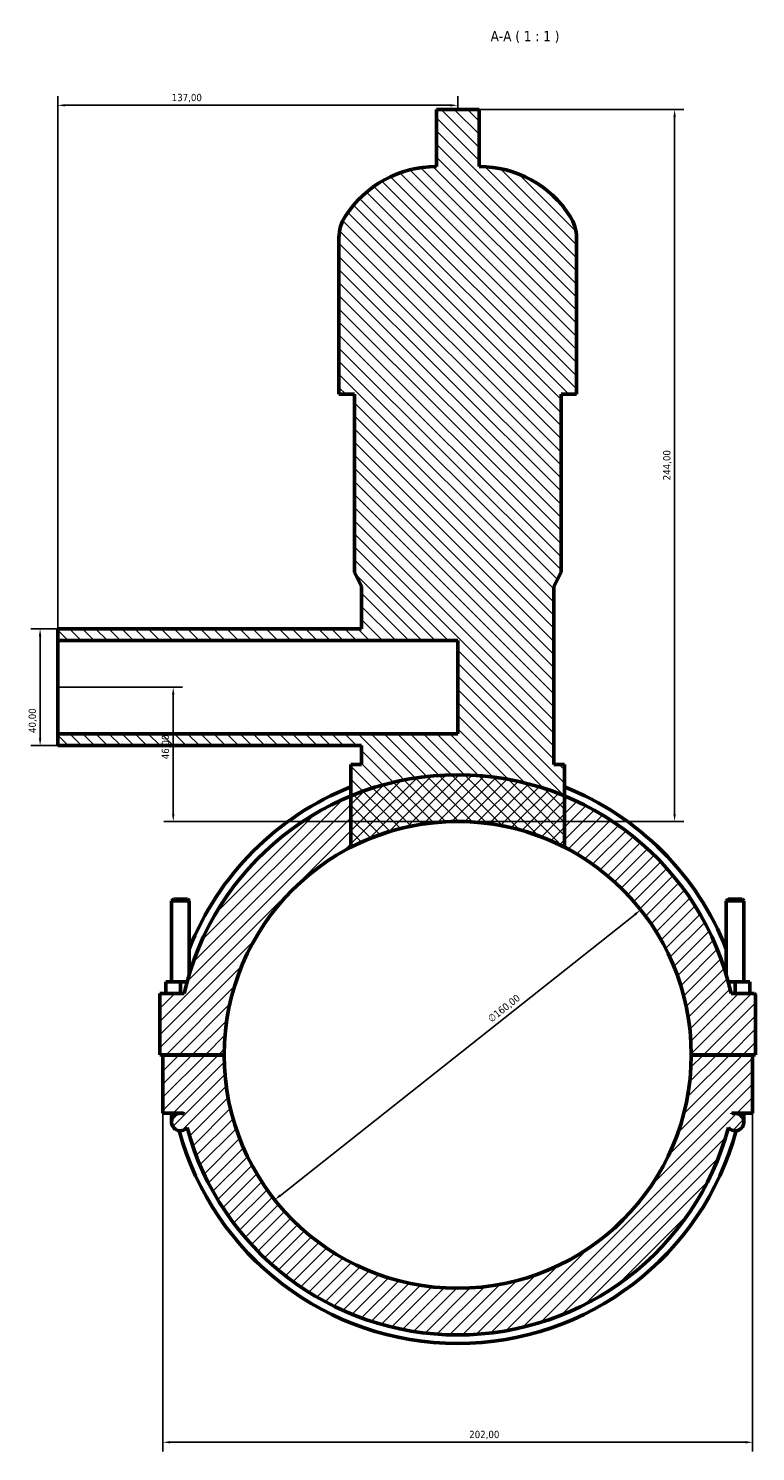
# Model space of a CAD drawing. Header units: millimetres. Extents: x 0 to 969, y -206 to 1211.
# Tile 7 of 8: x 323 to 572, y 724 to 1211. Entities that reach past the tile are written whole.
import ezdxf

# ---------------------------------------------------------------- set-up
doc = ezdxf.new("R2010")
doc.units = ezdxf.units.MM
for name, color, linetype, lineweight in [('Dimension (ISO)', 7, 'Continuous', 25), ('Hatch (ISO)', 7, 'Continuous', 18), ('Symbol (ISO)', 7, 'Continuous', 25), ('Visible (ISO)', 7, 'Continuous', 50)]:
    doc.layers.add(name, color=color, linetype=linetype, lineweight=lineweight)
doc.styles.add('Label Text (ISO)', font='tahoma.ttf')
doc.styles.add('Note Text (ISO)', font='tahoma.ttf')
doc.dimstyles.new('Default (ISO)', dxfattribs={"dimtxt": 2.5, "dimasz": 2.5, "dimexe": 3.175, "dimexo": 0, "dimgap": 0.762, "dimtad": 1, "dimrnd": 1e-08, "dimzin": 0, "dimtxsty": 'Note Text (ISO)', "dimcen": 0.09, "dimdle": 10, "dimclrd": 256, "dimclre": 256, "dimclrt": 256, "dimazin": 0, "dimtfac": 1.40208, "dimtmove": 0, "dimatfit": 3, "dimfxl": 1, "dimtolj": 1, "dimtzin": 0, "dimlwd": -1, "dimlwe": -1, "dimarcsym": 0})

# ---------------------------------------------------------------- blocks, each defined once
blk = doc.blocks.new('*D7')
at = {"layer": 'Defpoints', "color": 0, "transparency": 16777216}
for p in [(369.03, 839.51), (571.03, 839.51), (571.03, 726.73)]:
    blk.add_point(p, dxfattribs=at)
at = {"layer": 'Dimension (ISO)', "transparency": 16777216}
for p, q in [((369.03, 839.51), (369.03, 723.56)), ((571.03, 839.51), (571.03, 723.56)), ((371.53, 726.73), (568.53, 726.73))]:
    blk.add_line(p, q, dxfattribs=at)
for points in [[(371.53, 727.15), (371.53, 726.32), (369.03, 726.73)], [(568.53, 727.15), (568.53, 726.32), (571.03, 726.73)]]:
    blk.add_solid(points, dxfattribs=at)
at = {"layer": 'Dimension (ISO)', "color": 232, "true_color": 0xca0064, "transparency": 16777216, "insert": (473.98, 730.67), "char_height": 2.5, "attachment_point": 1, "style": 'Note Text (ISO)'}
blk.add_mtext('\\A1;202,00', dxfattribs=at)
blk = doc.blocks.new('*D8')
at = {"layer": 'Defpoints', "color": 0, "transparency": 16777216}
for p in [(532.72, 909.21), (407.34, 809.81)]:
    blk.add_point(p, dxfattribs=at)
at = {"layer": 'Dimension (ISO)', "transparency": 16777216}
blk.add_line((409.3, 811.36), (530.76, 907.66), dxfattribs=at)
for points in [[(530.5, 907.98), (531.02, 907.33), (532.72, 909.21)], [(409.04, 811.69), (409.56, 811.03), (407.34, 809.81)]]:
    blk.add_solid(points, dxfattribs=at)
at = {"layer": 'Dimension (ISO)', "color": 232, "true_color": 0xca0064, "transparency": 16777216, "insert": (480.01, 872.49), "char_height": 2.5, "attachment_point": 1, "rotation": 38.4097, "style": 'Note Text (ISO)'}
blk.add_mtext('\\A1;∅160,00', dxfattribs=at)
blk = doc.blocks.new('*D9')
at = {"layer": 'Defpoints', "color": 0, "transparency": 16777216}
for p in [(333.03, 1005.51), (326.99, 965.51), (333.03, 965.51)]:
    blk.add_point(p, dxfattribs=at)
at = {"layer": 'Dimension (ISO)', "transparency": 16777216}
for p, q in [((333.03, 1005.51), (323.82, 1005.51)), ((326.99, 1003.01), (326.99, 968.01)), ((333.03, 965.51), (323.82, 965.51))]:
    blk.add_line(p, q, dxfattribs=at)
for points in [[(326.57, 1003.01), (327.41, 1003.01), (326.99, 1005.51)], [(326.57, 968.01), (327.41, 968.01), (326.99, 965.51)]]:
    blk.add_solid(points, dxfattribs=at)
at = {"layer": 'Dimension (ISO)', "color": 232, "true_color": 0xca0064, "transparency": 16777216, "insert": (323.06, 969.84), "char_height": 2.5, "attachment_point": 1, "rotation": 90, "style": 'Note Text (ISO)'}
blk.add_mtext('\\A1;40,00', dxfattribs=at)
blk = doc.blocks.new('*D10')
at = {"layer": 'Defpoints', "color": 0, "transparency": 16777216}
for p in [(333.03, 1184.96), (470.03, 1183.51), (333.03, 1001.51)]:
    blk.add_point(p, dxfattribs=at)
at = {"layer": 'Dimension (ISO)', "transparency": 16777216}
for p, q in [((333.03, 1001.51), (333.03, 1188.13)), ((470.03, 1183.51), (470.03, 1188.13)), ((467.53, 1184.96), (335.53, 1184.96))]:
    blk.add_line(p, q, dxfattribs=at)
for points in [[(335.53, 1185.37), (335.53, 1184.54), (333.03, 1184.96)], [(467.53, 1185.37), (467.53, 1184.54), (470.03, 1184.96)]]:
    blk.add_solid(points, dxfattribs=at)
at = {"layer": 'Dimension (ISO)', "color": 232, "true_color": 0xca0064, "transparency": 16777216, "insert": (372.08, 1188.89), "char_height": 2.5, "attachment_point": 1, "style": 'Note Text (ISO)'}
blk.add_mtext('\\A1;137,00', dxfattribs=at)
blk = doc.blocks.new('*D11')
at = {"layer": 'Defpoints', "color": 0, "transparency": 16777216}
for p in [(477.35, 1183.51), (544.32, 1183.51), (470.03, 939.51)]:
    blk.add_point(p, dxfattribs=at)
at = {"layer": 'Dimension (ISO)', "transparency": 16777216}
for p, q in [((477.35, 1183.51), (547.49, 1183.51)), ((544.32, 942.01), (544.32, 1181.01)), ((470.03, 939.51), (547.49, 939.51))]:
    blk.add_line(p, q, dxfattribs=at)
for points in [[(543.9, 1181.01), (544.73, 1181.01), (544.32, 1183.51)], [(543.9, 942.01), (544.73, 942.01), (544.32, 939.51)]]:
    blk.add_solid(points, dxfattribs=at)
at = {"layer": 'Dimension (ISO)', "color": 232, "true_color": 0xca0064, "transparency": 16777216, "insert": (540.38, 1056.46), "char_height": 2.5, "attachment_point": 1, "rotation": 90, "style": 'Note Text (ISO)'}
blk.add_mtext('\\A1;244,00', dxfattribs=at)
blk = doc.blocks.new('*D12')
at = {"layer": 'Defpoints', "color": 0, "transparency": 16777216}
for p in [(333.03, 985.51), (372.59, 985.51), (470.03, 939.51)]:
    blk.add_point(p, dxfattribs=at)
at = {"layer": 'Dimension (ISO)', "transparency": 16777216}
for p, q in [((333.03, 985.51), (375.76, 985.51)), ((372.59, 942.01), (372.59, 983.01)), ((470.03, 939.51), (369.41, 939.51))]:
    blk.add_line(p, q, dxfattribs=at)
for points in [[(372.17, 983.01), (373.01, 983.01), (372.59, 985.51)], [(372.17, 942.01), (373.01, 942.01), (372.59, 939.51)]]:
    blk.add_solid(points, dxfattribs=at)
at = {"layer": 'Dimension (ISO)', "color": 232, "true_color": 0xca0064, "transparency": 16777216, "insert": (368.66, 960.84), "char_height": 2.5, "attachment_point": 1, "rotation": 90, "style": 'Note Text (ISO)'}
blk.add_mtext('\\A1;46,00', dxfattribs=at)

msp = doc.modelspace()

# ---------------------------------------------------------------- hatches: boundary and pattern name
at = {"layer": 'Hatch (ISO)'}
h = msp.add_hatch(dxfattribs=at)
h.set_pattern_fill('ANSI31', color=256, scale=25.4, angle=90.00021, style=0)
h.set_pattern_definition([(135.0002, (0, 0), (-2.245056, -2.245072), [])])
edge = h.paths.add_edge_path()
edge.add_line((437.091, 959.028), (433.431, 959.028))
edge.add_line((433.431, 959.028), (433.431, 948.258))
edge.add_line((433.431, 948.258), (433.431, 930.645))
edge.add_ellipse((470.031, 859.508), major_axis=(-36.6, 71.137), ratio=1, start_angle=305.54819, end_angle=360, ccw=False)
edge.add_line((506.631, 930.645), (506.631, 948.258))
edge.add_line((506.631, 948.258), (506.631, 959.028))
edge.add_line((506.631, 959.028), (502.971, 959.028))
edge.add_line((502.971, 959.028), (502.971, 1020.028))
edge.add_line((502.971, 1020.028), (505.411, 1024.908))
edge.add_line((505.411, 1024.908), (505.411, 1085.908))
edge.add_line((505.411, 1085.908), (510.698, 1085.908))
edge.add_line((510.698, 1085.908), (510.698, 1139.588))
edge.add_ellipse((497.116, 1139.588), major_axis=(13.582, 0), ratio=1, start_angle=0, end_angle=32.61242)
edge.add_ellipse((477.351, 1126.942), major_axis=(31.205, 19.966), ratio=1, start_angle=0, end_angle=57.38758)
edge.add_line((477.351, 1163.988), (477.351, 1183.508))
edge.add_line((477.351, 1183.508), (462.711, 1183.508))
edge.add_line((462.711, 1183.508), (462.711, 1163.988))
edge.add_ellipse((462.711, 1126.942), major_axis=(0, 37.046), ratio=1, start_angle=0, end_angle=57.38758)
edge.add_ellipse((442.946, 1139.588), major_axis=(-11.441, 7.32), ratio=1, start_angle=0, end_angle=32.61242)
edge.add_line((429.365, 1139.588), (429.365, 1085.908))
edge.add_line((429.365, 1085.908), (434.651, 1085.908))
edge.add_line((434.651, 1085.908), (434.651, 1024.908))
edge.add_line((434.651, 1024.908), (437.091, 1020.028))
edge.add_line((437.091, 1020.028), (437.091, 1005.508))
edge.add_line((437.091, 1005.508), (333.031, 1005.508))
edge.add_line((333.031, 1005.508), (333.031, 1001.508))
edge.add_line((333.031, 1001.508), (470.031, 1001.508))
edge.add_line((470.031, 1001.508), (470.031, 969.508))
edge.add_line((470.031, 969.508), (333.031, 969.508))
edge.add_line((333.031, 969.508), (333.031, 965.508))
edge.add_line((333.031, 965.508), (437.091, 965.508))
edge.add_line((437.091, 965.508), (437.091, 959.028))
h = msp.add_hatch(dxfattribs=at)
h.set_pattern_fill('ANSI31', color=256, scale=25.4, style=0)
h.set_pattern_definition([(45, (0, 0), (-2.245064, 2.245064), [])])
edge = h.paths.add_edge_path()
edge.add_ellipse((571.531, 880.008), major_axis=(0.5, 0), ratio=1, start_angle=0, end_angle=90)
edge.add_line((571.531, 880.508), (563.706, 880.508))
edge.add_ellipse((470.031, 859.508), major_axis=(93.675, 21), ratio=1, start_angle=0, end_angle=54.95324)
edge.add_ellipse((470.031, 859.508), major_axis=(36.6, 88.749), ratio=1, start_angle=0, end_angle=44.82226)
edge.add_ellipse((470.031, 859.508), major_axis=(-36.6, 88.749), ratio=1, start_angle=0, end_angle=54.95324)
edge.add_line((376.356, 880.508), (368.031, 880.508))
edge.add_line((368.031, 880.508), (368.031, 859.558))
edge.add_line((368.031, 859.558), (390.031, 859.558))
edge.add_ellipse((470.031, 859.508), major_axis=(-80, 0.05), ratio=1, start_angle=180.07162, end_angle=360, ccw=False)
edge.add_line((550.031, 859.558), (572.031, 859.558))
edge.add_line((572.031, 859.558), (572.031, 880.008))
edge = h.paths.add_edge_path()
edge.add_line((571.031, 839.508), (571.031, 859.458))
edge.add_line((571.031, 859.458), (550.031, 859.458))
edge.add_ellipse((470.031, 859.508), major_axis=(80, -0.05), ratio=1, start_angle=180.07162, end_angle=360, ccw=False)
edge.add_line((390.031, 859.458), (369.031, 859.458))
edge.add_line((369.031, 859.458), (369.031, 839.508))
edge.add_line((369.031, 839.508), (375.031, 839.508))
edge.add_ellipse((375.031, 836.508), major_axis=(0, 3), ratio=1, start_angle=0, end_angle=229.88592)
edge.add_ellipse((470.031, 859.508), major_axis=(-92.706, -24.933), ratio=1, start_angle=0, end_angle=149.89333)
edge.add_ellipse((565.031, 836.508), major_axis=(-2.294, -1.933), ratio=1, start_angle=0, end_angle=229.88592)
edge.add_line((565.031, 839.508), (571.031, 839.508))
edge = h.paths.add_edge_path(flags=0)
edge.add_ellipse((565.031, 836.508), major_axis=(0, 3), ratio=1, start_angle=0, end_angle=22.66646)
edge.add_ellipse((470.031, 859.508), major_axis=(93.844, -20.232), ratio=1, start_angle=0, end_angle=0.14143)
edge.add_line((563.925, 839.508), (565.031, 839.508))
edge = h.paths.add_edge_path(flags=0)
edge.add_line((375.031, 839.508), (376.138, 839.508))
edge.add_ellipse((470.031, 859.508), major_axis=(-93.894, -20), ratio=1, start_angle=0, end_angle=0.14143)
edge.add_ellipse((375.031, 836.508), major_axis=(1.156, 2.768), ratio=1, start_angle=0, end_angle=22.66646)

# ---------------------------------------------------------------- linework, layer by layer
at = {"layer": 'Visible (ISO)'}
for p, q in [((477.351, 1183.508), (462.711, 1183.508)), ((462.711, 1183.508), (462.711, 1163.988)), ((477.351, 1163.988), (477.351, 1183.508)), ((429.365, 1139.588), (429.365, 1085.908)), ((510.698, 1085.908), (510.698, 1139.588)), ((429.365, 1085.908), (434.651, 1085.908)), ((434.651, 1085.908), (434.651, 1024.908)), ((505.411, 1024.908), (505.411, 1085.908)), ((505.411, 1085.908), (510.698, 1085.908)), ((434.651, 1024.908), (437.091, 1020.028)), ((502.971, 1020.028), (505.411, 1024.908)), ((437.091, 1020.028), (437.091, 1005.508)), ((502.971, 959.028), (502.971, 1020.028)), ((437.091, 1005.508), (333.031, 1005.508)), ((333.031, 1005.508), (333.031, 1001.508)), ((333.031, 1001.508), (470.031, 1001.508)), ((333.031, 969.508), (333.031, 1001.508)), ((470.031, 1001.508), (470.031, 969.508)), ((470.031, 969.508), (333.031, 969.508)), ((333.031, 969.508), (333.031, 965.508)), ((333.031, 965.508), (437.091, 965.508)), ((437.091, 965.508), (437.091, 959.028)), ((437.091, 959.028), (433.431, 959.028)), ((433.431, 959.028), (433.431, 930.645)), ((506.631, 959.028), (502.971, 959.028)), ((506.631, 930.645), (506.631, 959.028)), ((372.631, 912.892), (372.031, 912.292)), ((372.031, 912.292), (378.031, 912.292)), ((372.031, 912.292), (372.031, 884.508)), ((377.431, 912.892), (372.631, 912.892)), ((377.431, 912.892), (378.031, 912.292)), ((378.031, 912.292), (378.031, 886.931)), ((562.631, 912.892), (562.031, 912.292)), ((568.031, 912.292), (562.031, 912.292)), ((562.031, 886.931), (562.031, 912.292)), ((562.631, 912.892), (567.431, 912.892)), ((567.431, 912.892), (568.031, 912.292)), ((568.031, 884.508), (568.031, 912.292)), ((370.031, 880.508), (370.031, 884.508)), ((375.031, 884.508), (370.031, 884.508)), ((377.344, 884.508), (375.031, 884.508)), ((375.031, 880.508), (375.031, 884.508)), ((562.719, 884.508), (565.031, 884.508)), ((565.031, 880.508), (565.031, 884.508)), ((565.031, 884.508), (570.031, 884.508)), ((570.031, 880.508), (570.031, 884.508)), ((376.356, 880.508), (368.031, 880.508)), ((368.031, 880.508), (368.031, 859.558)), ((571.531, 880.508), (563.706, 880.508)), ((572.031, 859.558), (572.031, 880.008)), ((368.031, 859.558), (390.031, 859.558)), ((390.031, 859.458), (369.031, 859.458)), ((369.031, 859.458), (369.031, 839.508)), ((372.031, 859.558), (372.031, 859.458)), ((378.031, 859.558), (378.031, 859.458)), ((550.031, 859.558), (572.031, 859.558)), ((571.031, 859.458), (550.031, 859.458)), ((562.031, 859.458), (562.031, 859.558)), ((568.031, 859.458), (568.031, 859.558)), ((571.031, 839.508), (571.031, 859.458)), ((369.031, 839.508), (375.031, 839.508)), ((372.031, 839.508), (372.031, 836.508)), ((375.031, 839.508), (376.138, 839.508)), ((563.925, 839.508), (565.031, 839.508)), ((565.031, 839.508), (571.031, 839.508)), ((568.031, 836.508), (568.031, 839.508))]:
    msp.add_line(p, q, dxfattribs=at)
for centre, radius, start, end in [((462.711, 1126.942), 37.046, 90, 147.38758), ((477.351, 1126.942), 37.046, 32.61242, 90), ((442.946, 1139.588), 13.582, 147.38758, 180), ((497.116, 1139.588), 13.582, 0, 32.61242), ((470.031, 859.508), 96, 12.63563, 167.36437), ((470.031, 859.508), 98.88, 111.7246, 158.50049), ((470.031, 859.508), 98.88, 21.49951, 68.2754), ((470.031, 859.508), 80, 0.03581, 179.96419), ((470.031, 859.508), 80, 62.7741, 117.2259), ((571.531, 880.008), 0.5, 0, 90), ((470.031, 859.508), 80, 180.03581, 359.96419), ((375.031, 836.508), 3, 90, 319.88592), ((375.031, 836.508), 3, 67.33354, 90), ((470.031, 859.508), 96, 192.0247, 192.16613), ((565.031, 836.508), 3, 220.11408, 90), ((565.031, 836.508), 3, 90, 112.66646), ((470.031, 859.508), 96, 347.83387, 347.9753), ((470.031, 859.508), 96, 195.05333, 344.94667), ((470.031, 859.508), 98.88, 195.22813, 344.77187)]:
    msp.add_arc(centre, radius, start, end, dxfattribs=at)

# ---------------------------------------------------------------- texts
at = {"layer": 'Symbol (ISO)', "insert": (481.304, 1206.303), "char_height": 3.5, "attachment_point": 7, "style": 'Label Text (ISO)'}
msp.add_mtext('A-A ( 1 : 1 )', dxfattribs=at)

# ---------------------------------------------------------------- dimensions: what is measured, and where the dimension line sits
at = {"layer": 'Dimension (ISO)'}
for base, p1, p2, angle, picture, middle in [((333.031, 1184.957), (470.031, 1183.508), (333.031, 1001.508), 180, '*D10', (377.031, 1184.957)), ((544.316, 1183.508), (470.031, 939.508), (477.351, 1183.508), 90, '*D11', (544.316, 1061.508)), ((326.991, 965.508), (333.031, 1005.508), (333.031, 965.508), 90, '*D9', (326.991, 974.008)), ((372.59, 985.508), (470.031, 939.508), (333.031, 985.508), 90, '*D12', (372.59, 965.008)), ((571.031, 726.733), (369.031, 839.508), (571.031, 839.508), 180, '*D7', (479.031, 726.733))]:
    dim = msp.add_linear_dim(base=base, p1=p1, p2=p2, angle=angle, dimstyle='Default (ISO)', override={"dimdec": 2, "dimtp": 0, "dimtm": 0, "dimtdec": 2, "dimtofl": 0, "dimatfit": 1}, dxfattribs=at)
    dim.commit()
    dim.dimension.update_dxf_attribs({"geometry": picture, "text_midpoint": middle, "dimtype": 160})
dim = msp.add_diameter_dim_2p(p1=(407.344, 809.806), p2=(532.718, 909.211), dimstyle='Default (ISO)', override={"dimdec": 2, "dimlfac": 1, "dimtp": 0, "dimtm": 0, "dimtdec": 2, "dimatfit": 2}, dxfattribs=at)
dim.commit()
dim.dimension.update_dxf_attribs({"geometry": '*D8', "text_midpoint": (487.515, 873.371), "dimtype": 163})

doc.saveas('drawing.dxf')
